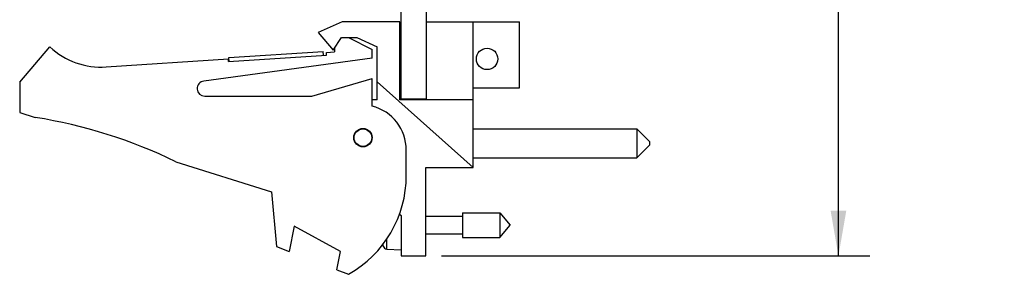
# Model space of a CAD drawing. Header units: inches. Extents: x 0.2 to 16.8, y 0.1 to 10.8.
# Tile 2 of 10: x 7.5 to 11.4, y 3 to 4. Entities that reach past the tile are written whole.
import ezdxf

# ---------------------------------------------------------------- set-up
doc = ezdxf.new("R2010")
doc.units = ezdxf.units.IN
doc.header["$LTSCALE"] = 0.935
doc.header["$MEASUREMENT"] = 0
doc.layers.get('0').update_dxf_attribs({"linetype": 'CONTINUOUS'})
doc.layers.add('DIMENSIONS', color=7, linetype='CONTINUOUS')
doc.styles.get("Standard").update_dxf_attribs({"font": 'txt', "width": 0.8})
doc.dimstyles.new('DIMSTYLE_1', dxfattribs={"dimtxt": 0.125, "dimasz": 0.18, "dimexe": 0.18, "dimexo": 0.0625, "dimgap": 0.09, "dimtad": 0, "dimtih": 1, "dimtoh": 1, "dimdec": 3, "dimzin": 4, "dimdsep": 46, "dimtxsty": 'STANDARD', "dimblk": '_FILLED', "dimblk1": '_FILLED', "dimblk2": '_FILLED', "dimcen": 0.09, "dimadec": 0, "dimazin": 0, "dimtp": 0.005, "dimtm": 0.005, "dimtfac": 1, "dimtdec": 3, "dimtofl": 0, "dimtmove": 0, "dimatfit": 3, "dimldrblk": '_FILLED', "dimfxl": 1, "dimtolj": 1, "dimtzin": 4, "dimarcsym": 0})

# ---------------------------------------------------------------- blocks, each defined once
blk = doc.blocks.new('_FILLED')
at = {"color": 0, "linetype": 'BYBLOCK'}
blk.add_solid([(0, 0), (-1, 0.174), (-1, -0.174)], dxfattribs=at)
blk = doc.blocks.new('*D0')
at = {"layer": 'DIMENSIONS', "color": 2, "linetype": 'CONTINUOUS'}
for p, q in [((9.2106, 8.0969), (10.9091, 8.0969)), ((10.7841, 8.0969), (10.7841, 6.1014)), ((10.7841, 3.032), (10.7841, 5.8514)), ((9.2086, 3.032), (10.9091, 3.032))]:
    blk.add_line(p, q, dxfattribs=at)
at = {"layer": 'DIMENSIONS', "color": 2, "linetype": 'CONTINUOUS', "xscale": 0.18, "yscale": 0.18, "zscale": 0.18}
for p, rotation in [((10.7841, 8.0969), 90), ((10.7841, 3.032), 270)]:
    blk.add_blockref('_FILLED', p, dxfattribs=dict(at, rotation=rotation))
at = {"layer": 'DIMENSIONS', "color": 2, "linetype": 'CONTINUOUS', "width": 0.8}
for s, p in [('5.065', (10.0716, 5.9139)), ('[', (10.6966, 5.9139)), ('128.65', (10.7966, 5.9139)), (']', (11.3966, 5.9139))]:
    blk.add_text(s, height=0.125, dxfattribs=at).set_placement(p)

msp = doc.modelspace()

# ---------------------------------------------------------------- linework, layer by layer
at = {"color": 7, "linetype": 'CONTINUOUS'}
for p, q in [((9.0481, 3.6539), (9.0481, 8.0969)), ((9.1481, 3.651), (9.1481, 8.0969)), ((8.8131, 3.961), (8.7181, 3.918)), ((9.0431, 3.961), (8.8131, 3.961)), ((9.0431, 3.651), (9.0431, 3.961)), ((9.1481, 3.961), (9.5181, 3.961)), ((9.3341, 3.382), (9.3341, 3.961)), ((9.5181, 3.698), (9.5181, 3.961)), ((8.7181, 3.918), (8.7781, 3.848)), ((8.7781, 3.848), (8.8112, 3.898)), ((8.8112, 3.898), (8.8712, 3.898)), ((8.8391, 3.898), (8.9331, 3.851)), ((8.8712, 3.898), (8.9531, 3.861)), ((7.5331, 3.721), (7.6531, 3.861)), ((8.3636, 3.8185), (8.7378, 3.843)), ((8.7388, 3.828), (8.7378, 3.843)), ((8.7511, 3.8389), (8.7831, 3.841)), ((8.7518, 3.8289), (8.7511, 3.8389)), ((8.7831, 3.8555), (8.7831, 3.841)), ((8.9331, 3.816), (8.9331, 3.851)), ((8.9531, 3.651), (8.9531, 3.861)), ((7.8766, 3.7816), (8.362, 3.8134)), ((8.9331, 3.816), (8.2641, 3.7257)), ((8.3626, 3.8034), (8.362, 3.8134)), ((8.3626, 3.8034), (8.7518, 3.8289)), ((8.3646, 3.8035), (8.3636, 3.8185)), ((7.5331, 3.721), (7.5331, 3.601)), ((8.6931, 3.666), (8.9331, 3.736)), ((8.9331, 3.626), (8.9331, 3.736)), ((9.3341, 3.382), (8.9531, 3.7226)), ((9.3341, 3.698), (9.5181, 3.698)), ((8.2681, 3.666), (8.6931, 3.666)), ((8.9531, 3.651), (8.9331, 3.651)), ((9.3341, 3.651), (9.0431, 3.651)), ((9.1481, 3.6539), (9.0481, 3.6539)), ((7.5331, 3.601), (7.5951, 3.5814)), ((9.3341, 3.5358), (9.9841, 3.5358)), ((9.9841, 3.5358), (10.0341, 3.4858)), ((9.9841, 3.5358), (9.9841, 3.4208)), ((10.0341, 3.4858), (10.0341, 3.4708)), ((9.0681, 3.3509), (9.0681, 3.4517)), ((9.9841, 3.4208), (10.0341, 3.4708)), ((8.153, 3.4057), (8.5331, 3.286)), ((9.3341, 3.4208), (9.9841, 3.4208)), ((9.1461, 3.382), (9.3341, 3.382)), ((9.1461, 3.032), (9.1461, 3.382)), ((8.5331, 3.286), (8.5531, 3.069)), ((9.0403, 3.1984), (9.0481, 3.192)), ((9.0481, 3.192), (9.0481, 3.032)), ((9.1461, 3.189), (9.2918, 3.189)), ((9.2918, 3.2032), (9.4398, 3.2032)), ((9.2918, 3.2032), (9.2918, 3.1047)), ((9.4398, 3.2032), (9.4811, 3.154)), ((9.4398, 3.2032), (9.4398, 3.1047)), ((8.6231, 3.1497), (8.6031, 3.0497)), ((8.807, 3.0497), (8.6231, 3.1497)), ((9.4398, 3.1047), (9.4811, 3.154)), ((8.9909, 3.0592), (8.9909, 3.0996)), ((9.1461, 3.1189), (9.2918, 3.1189)), ((9.2918, 3.1047), (9.4398, 3.1047)), ((8.5531, 3.069), (8.6031, 3.0497)), ((8.7925, 2.9769), (8.807, 3.0497)), ((8.9767, 3.0708), (8.9767, 3.0808)), ((8.9909, 3.0592), (9.0481, 3.0559)), ((9.0481, 3.032), (9.1461, 3.032)), ((8.7925, 2.9769), (8.8391, 2.959))]:
    msp.add_line(p, q, dxfattribs=at)
for centre, radius in [((9.3891, 3.8134), 0.0425), ((8.8961, 3.501), 0.0365), ((8.8961, 3.501), 0.035)]:
    msp.add_circle(centre, radius, dxfattribs=at)
for centre, radius, start, end in [((7.857, 4.081), 0.3, 227.1666, 273.7467), ((8.2681, 3.696), 0.03, 97.6845, 270), ((8.8881, 3.4517), 0.18, 0, 75.5225), ((7.2717, 1.5814), 2.026, 64.2145, 80.8167), ((8.6181, 3.3509), 0.45, 299.4136, 360), ((9.2784, 3.154), 0.313, 193.9514, 195.4149), ((8.9918, 3.0749), 0.0157, 195.4149, 266.6961)]:
    msp.add_arc(centre, radius, start, end, dxfattribs=at)

# ---------------------------------------------------------------- dimensions: what is measured, and where the dimension line sits
at = {"layer": 'DIMENSIONS', "color": 2, "linetype": 'CONTINUOUS'}
dim = msp.add_linear_dim(base=(10.7841, 8.0969), p1=(9.2086, 3.032), p2=(9.2106, 8.0969), angle=90, dimstyle='DIMSTYLE_1', dxfattribs=at)
dim.commit()
dim.dimension.update_dxf_attribs({"geometry": '*D0', "text_midpoint": (10.7841, 5.9764), "dimtype": 160})

doc.saveas('drawing.dxf')
